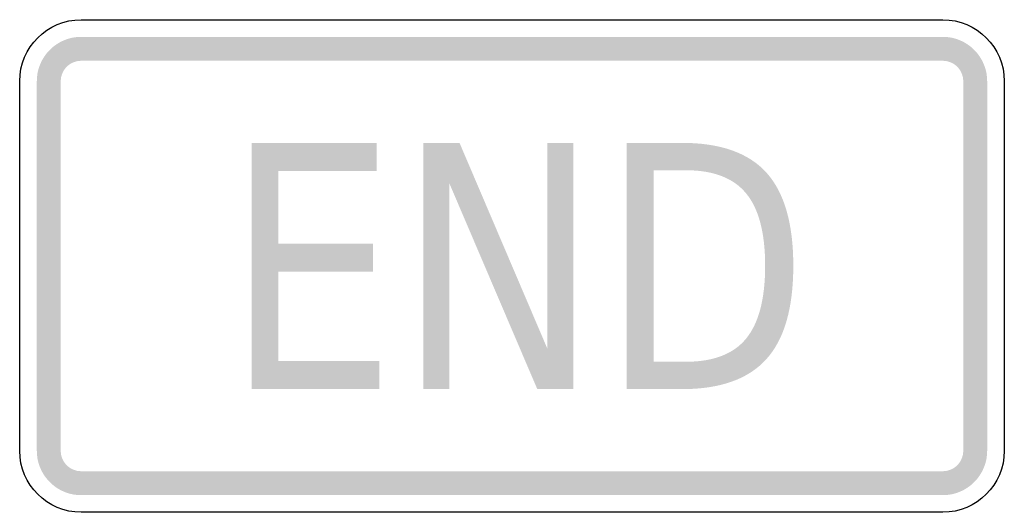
# Model space of a CAD drawing. Header units: inches. Extents: x -0.5 to 0.5, y -0.25 to 0.25.
import ezdxf

# ---------------------------------------------------------------- set-up
doc = ezdxf.new("R2010")
doc.units = ezdxf.units.IN
doc.header["$MEASUREMENT"] = 0

msp = doc.modelspace()

# ---------------------------------------------------------------- hatches: boundary and pattern name
for points in [[(-0.4375, 0.2326), (-0.4419, 0.2324), (-0.4463, 0.2318), (-0.4506, 0.2307), (-0.4548, 0.2292), (-0.4588, 0.2273), (-0.4626, 0.225), (-0.4661, 0.2224), (-0.4694, 0.2194), (-0.4724, 0.2161), (-0.475, 0.2126), (-0.4773, 0.2088), (-0.4792, 0.2048), (-0.4807, 0.2006), (-0.4818, 0.1963), (-0.4824, 0.1919), (-0.4826, 0.1875), (-0.4583, 0.1875), (-0.4582, 0.1895), (-0.4579, 0.1916), (-0.4574, 0.1935), (-0.4567, 0.1955), (-0.4559, 0.1973), (-0.4548, 0.1991), (-0.4536, 0.2007), (-0.4522, 0.2022), (-0.4507, 0.2036), (-0.4491, 0.2048), (-0.4473, 0.2059), (-0.4455, 0.2067), (-0.4435, 0.2074), (-0.4416, 0.2079), (-0.4395, 0.2082), (-0.4375, 0.2083), (-0.4375, 0.2326)], [(-0.4375, 0.2083), (0.4375, 0.2083), (0.4375, 0.2326), (-0.4375, 0.2326), (-0.4375, 0.2083)], [(0.4826, 0.1875), (0.4824, 0.1919), (0.4818, 0.1963), (0.4807, 0.2006), (0.4792, 0.2048), (0.4773, 0.2088), (0.475, 0.2126), (0.4724, 0.2161), (0.4694, 0.2194), (0.4661, 0.2224), (0.4626, 0.225), (0.4588, 0.2273), (0.4548, 0.2292), (0.4506, 0.2307), (0.4463, 0.2318), (0.4419, 0.2324), (0.4375, 0.2326), (0.4375, 0.2083), (0.4395, 0.2082), (0.4416, 0.2079), (0.4435, 0.2074), (0.4455, 0.2067), (0.4473, 0.2059), (0.4491, 0.2048), (0.4507, 0.2036), (0.4522, 0.2022), (0.4536, 0.2007), (0.4548, 0.1991), (0.4559, 0.1973), (0.4567, 0.1955), (0.4574, 0.1935), (0.4579, 0.1916), (0.4582, 0.1895), (0.4583, 0.1875), (0.4826, 0.1875)], [(-0.4583, -0.1875), (-0.4583, 0.1875), (-0.4826, 0.1875), (-0.4826, -0.1875), (-0.4583, -0.1875)], [(0.4583, 0.1875), (0.4583, -0.1875), (0.4826, -0.1875), (0.4826, 0.1875), (0.4583, 0.1875)], [(-0.2645, 0.125), (-0.1373, 0.125), (-0.1373, 0.0965), (-0.2373, 0.0965), (-0.2373, 0.0225), (-0.1413, 0.0225), (-0.1413, -0.0059), (-0.2373, -0.0059), (-0.2373, -0.0965), (-0.1347, -0.0965), (-0.1347, -0.125), (-0.2645, -0.125), (-0.2645, 0.125)], [(-0.0901, 0.125), (-0.0533, 0.125), (0.036, -0.0841), (0.036, 0.125), (0.0624, 0.125), (0.0624, -0.125), (0.0257, -0.125), (-0.0637, 0.0841), (-0.0637, -0.125), (-0.0901, -0.125), (-0.0901, 0.125)], [(-0.4826, -0.1875), (-0.4824, -0.1917), (-0.4819, -0.1958), (-0.4809, -0.1999), (-0.4796, -0.2038), (-0.4779, -0.2076), (-0.4759, -0.2113), (-0.4735, -0.2147), (-0.4709, -0.2179), (-0.4679, -0.2209), (-0.4647, -0.2235), (-0.4613, -0.2259), (-0.4576, -0.2279), (-0.4538, -0.2296), (-0.4499, -0.2309), (-0.4458, -0.2319), (-0.4417, -0.2324), (-0.4375, -0.2326), (-0.4375, -0.2083), (-0.4394, -0.2082), (-0.4413, -0.208), (-0.4432, -0.2075), (-0.445, -0.2069), (-0.4468, -0.2061), (-0.4485, -0.2052), (-0.4501, -0.2041), (-0.4515, -0.2029), (-0.4529, -0.2015), (-0.4541, -0.2001), (-0.4552, -0.1985), (-0.4561, -0.1968), (-0.4569, -0.195), (-0.4575, -0.1932), (-0.458, -0.1913), (-0.4582, -0.1894), (-0.4583, -0.1875), (-0.4826, -0.1875)], [(0.4375, -0.2326), (0.4419, -0.2324), (0.4463, -0.2318), (0.4506, -0.2307), (0.4548, -0.2292), (0.4588, -0.2273), (0.4626, -0.225), (0.4661, -0.2224), (0.4694, -0.2194), (0.4724, -0.2161), (0.475, -0.2126), (0.4773, -0.2088), (0.4792, -0.2048), (0.4807, -0.2006), (0.4818, -0.1963), (0.4824, -0.1919), (0.4826, -0.1875), (0.4583, -0.1875), (0.4582, -0.1895), (0.4579, -0.1916), (0.4574, -0.1935), (0.4567, -0.1955), (0.4559, -0.1973), (0.4548, -0.1991), (0.4536, -0.2007), (0.4522, -0.2022), (0.4507, -0.2036), (0.4491, -0.2048), (0.4473, -0.2059), (0.4455, -0.2067), (0.4435, -0.2074), (0.4416, -0.2079), (0.4395, -0.2082), (0.4375, -0.2083), (0.4375, -0.2326)], [(0.4375, -0.2083), (-0.4375, -0.2083), (-0.4375, -0.2326), (0.4375, -0.2326), (0.4375, -0.2083)]]:
    msp.add_hatch(color=7).paths.add_polyline_path(points)
h = msp.add_hatch(color=7)
edge = h.paths.add_edge_path()
edge.add_line((0.1165, 0.125), (0.1724, 0.125))
edge.add_spline(control_points=[(0.1724, 0.125), (0.2115, 0.125), (0.2402, 0.1149), (0.2584, 0.0948), (0.2766, 0.0746), (0.2857, 0.0431), (0.2857, 0.0003), (0.2857, -0.0428), (0.2766, -0.0745), (0.2582, -0.0947), (0.2399, -0.1149), (0.2113, -0.125), (0.1724, -0.125)], knot_values=[0, 0, 0, 0, 1, 1, 1, 2, 2, 2, 3, 3, 3, 4, 4, 4, 4], degree=3, periodic=0)
edge.add_line((0.1724, -0.125), (0.1165, -0.125))
edge.add_line((0.1165, -0.125), (0.1165, 0.125))
edge = h.paths.add_edge_path(flags=0)
edge.add_line((0.1438, 0.0972), (0.1438, -0.0972))
edge.add_line((0.1438, -0.0972), (0.1766, -0.0972))
edge.add_spline(control_points=[(0.1766, -0.0972), (0.2044, -0.0972), (0.2248, -0.0894), (0.2377, -0.0738), (0.2506, -0.0581), (0.2571, -0.0335), (0.2571, 0.0003), (0.2571, 0.0337), (0.2506, 0.0583), (0.2377, 0.0738), (0.2248, 0.0894), (0.2044, 0.0972), (0.1766, 0.0972)], knot_values=[0, 0, 0, 0, 1, 1, 1, 2, 2, 2, 3, 3, 3, 4, 4, 4, 4], degree=3, periodic=0)
edge.add_line((0.1766, 0.0972), (0.1438, 0.0972))

# ---------------------------------------------------------------- linework, layer by layer
at = {"color": 7}
for points in [[(-0.4375, 0.25), (0.4375, 0.25)], [(-0.5, -0.1875), (-0.5, 0.1875)], [(0.5, 0.1875), (0.5, -0.1875)], [(0.4375, -0.25), (-0.4375, -0.25)]]:
    msp.add_lwpolyline(points, dxfattribs=at)
for points in [[(-0.5, 0.1875), (-0.5, 0.222), (-0.472, 0.25), (-0.4375, 0.25)], [(0.4375, 0.25), (0.472, 0.25), (0.5, 0.222), (0.5, 0.1875)], [(-0.4375, -0.25), (-0.472, -0.25), (-0.5, -0.222), (-0.5, -0.1875)], [(0.5, -0.1875), (0.5, -0.222), (0.472, -0.25), (0.4375, -0.25)]]:
    msp.add_open_spline(points, degree=3, dxfattribs=at)

doc.saveas('drawing.dxf')
